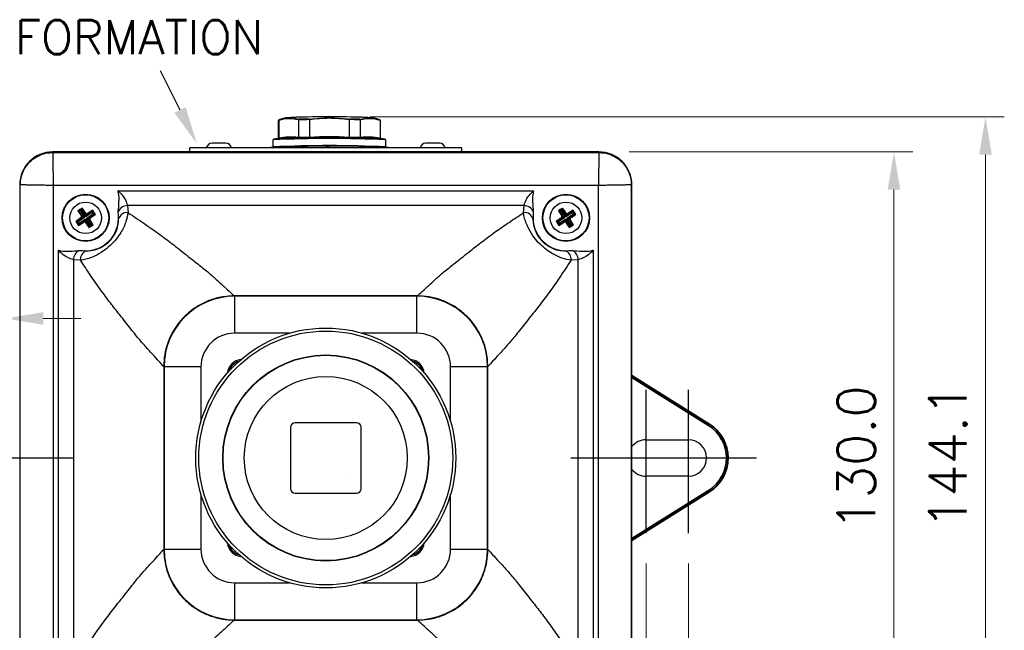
# Model space of a CAD drawing. Extents: x 0 to 411, y 0 to 279.
# Tile 4 of 13: x 45 to 110, y 158 to 198. Entities that reach past the tile are written whole.
import ezdxf

# ---------------------------------------------------------------- set-up
doc = ezdxf.new("R2010")
doc.units = 0
doc.header["$LTSCALE"] = 0.5
doc.header["$MEASUREMENT"] = 0
doc.header["$PDSIZE"] = -5
doc.linetypes.add('CENTER2', pattern=[28.575, 19.05, -3.175, 3.175, -3.175])
doc.layers.get('0').update_dxf_attribs({"linetype": 'CONTINUOUS'})
doc.layers.get('DEFPOINTS').update_dxf_attribs({"linetype": 'CONTINUOUS'})
doc.layers.add('BLUE DIMS', color=5, linetype='CONTINUOUS', lineweight=13)
doc.layers.add('CENTER', color=5, linetype='CENTER2')
doc.layers.add('DIM', color=7, linetype='CONTINUOUS')
doc.styles.add('ROMANS', font='romans', dxfattribs={"height": 2.5})

msp = doc.modelspace()

# ---------------------------------------------------------------- linework, layer by layer
at = {"color": 7, "linetype": 'Continuous', "lineweight": 25}
for p, q in [((61.90119, 191.72588), (61.90119, 190.54973)), ((61.92665, 191.7323), (61.92665, 191.73312)), ((61.92665, 191.7323), (61.92665, 190.55732)), ((62.36915, 191.9057), (61.92718, 191.7586)), ((63.23648, 191.77294), (63.23646, 191.77212)), ((63.23646, 191.77212), (63.23646, 190.59715)), ((63.96837, 191.77954), (63.96834, 191.78036)), ((63.96837, 191.77954), (63.96837, 190.60456)), ((66.59951, 191.78048), (66.59949, 191.77966)), ((66.59949, 191.77966), (66.59949, 190.60468)), ((67.33354, 191.7723), (67.33351, 191.77313)), ((67.33354, 191.7723), (67.33354, 190.59733)), ((68.65645, 191.7586), (68.21449, 191.9057)), ((68.65485, 191.73342), (68.65485, 191.73259)), ((68.65485, 191.73259), (68.65485, 190.55762)), ((68.68244, 190.54973), (68.68244, 191.72588)), ((61.54182, 190.44074), (61.54182, 189.96742)), ((61.92665, 190.55696), (61.92665, 190.55732)), ((63.23646, 190.59715), (63.23645, 190.59679)), ((63.96837, 190.60421), (63.96837, 190.60456)), ((66.59949, 190.60468), (66.59948, 190.60432)), ((67.33354, 190.59697), (67.33354, 190.59733)), ((68.65485, 190.55762), (68.65485, 190.55726)), ((69.04182, 189.96742), (69.04182, 190.44074)), ((46.92679, 189.59876), (46.92679, 189.63761)), ((83.17679, 189.63761), (46.92679, 189.63761)), ((46.92679, 189.59876), (83.17679, 189.59876)), ((61.38557, 189.93618), (61.38557, 189.90565)), ((69.19807, 189.90565), (69.19807, 189.93618)), ((83.17679, 189.59876), (83.17679, 189.63761)), ((44.77814, 187.45011), (44.73929, 187.45011)), ((44.77814, 151.20011), (44.77814, 187.45011)), ((46.9653, 187.41159), (46.9653, 151.23862)), ((83.13827, 187.41159), (46.9653, 187.41159)), ((51.26187, 187.06186), (51.27552, 187.06188)), ((51.26187, 187.06186), (51.27552, 187.05014)), ((51.27552, 187.06188), (78.82805, 187.06188)), ((51.27552, 187.06188), (51.27552, 187.05014)), ((78.82805, 187.06188), (78.8417, 187.06186)), ((78.82805, 187.06188), (78.82805, 187.05014)), ((78.82805, 187.05014), (78.8417, 187.06186)), ((83.13827, 151.23862), (83.13827, 187.41159)), ((85.32544, 187.45011), (85.32544, 151.20011)), ((85.32544, 187.45011), (85.36429, 187.45011)), ((85.36429, 151.20011), (85.36429, 187.45011)), ((48.6076, 185.73009), (48.82997, 185.37845)), ((48.6076, 185.73009), (48.65916, 185.71928)), ((48.65916, 185.71928), (48.8789, 185.86284)), ((48.89007, 185.36585), (48.65916, 185.71928)), ((48.76689, 185.69669), (48.65916, 185.71928)), ((48.85632, 185.75512), (48.76689, 185.69669)), ((48.76689, 185.69669), (49.04036, 185.27811)), ((48.85632, 185.75512), (48.8789, 185.86284)), ((49.12979, 185.33654), (48.85632, 185.75512)), ((48.88972, 185.91441), (48.8789, 185.86284)), ((48.8789, 185.86284), (49.10981, 185.50941)), ((49.10981, 185.50941), (49.12241, 185.56951)), ((49.54837, 185.61001), (49.12979, 185.33654)), ((49.21753, 185.48683), (49.57096, 185.71773)), ((49.58177, 185.7693), (49.23013, 185.54692)), ((49.57096, 185.71773), (49.54837, 185.61001)), ((49.6068, 185.52058), (49.54837, 185.61001)), ((49.58177, 185.7693), (49.57096, 185.71773)), ((49.57096, 185.71773), (49.71452, 185.49799)), ((51.29171, 185.4723), (51.28274, 185.68229)), ((78.20948, 186.07175), (51.89409, 186.07175)), ((51.89409, 186.07175), (51.93083, 185.60018)), ((78.17275, 185.60018), (78.20948, 186.07175)), ((78.82083, 185.68229), (78.81186, 185.4723)), ((80.4826, 185.73009), (80.70497, 185.37845)), ((80.4826, 185.73009), (80.53416, 185.71928)), ((80.53416, 185.71928), (80.7539, 185.86284)), ((80.76507, 185.36585), (80.53416, 185.71928)), ((80.64189, 185.69669), (80.53416, 185.71928)), ((80.73132, 185.75512), (80.64189, 185.69669)), ((80.64189, 185.69669), (80.91536, 185.27811)), ((80.73132, 185.75512), (80.7539, 185.86284)), ((81.00479, 185.33654), (80.73132, 185.75512)), ((80.76472, 185.91441), (80.7539, 185.86284)), ((80.7539, 185.86284), (80.98481, 185.50941)), ((80.98481, 185.50941), (80.99741, 185.56951)), ((81.42337, 185.61001), (81.00479, 185.33654)), ((81.09253, 185.48683), (81.44596, 185.71773)), ((81.45677, 185.7693), (81.10513, 185.54692)), ((81.42337, 185.61001), (81.44596, 185.71773)), ((81.4818, 185.52058), (81.42337, 185.61001)), ((81.45677, 185.7693), (81.44596, 185.71773)), ((81.44596, 185.71773), (81.58952, 185.49799)), ((48.46249, 185.03804), (48.51405, 185.02723)), ((48.51405, 185.02723), (48.86748, 185.25813)), ((48.65761, 184.80749), (48.51405, 185.02723)), ((48.62177, 185.00464), (48.51405, 185.02723)), ((49.04036, 185.27811), (48.62177, 185.00464)), ((48.62177, 185.00464), (48.6802, 184.91521)), ((48.6468, 184.75592), (48.99844, 184.9783)), ((49.01104, 185.03839), (48.65761, 184.80749)), ((48.6802, 184.91521), (48.65761, 184.80749)), ((48.6802, 184.91521), (49.09879, 185.18868)), ((48.86748, 185.25813), (48.80739, 185.27073)), ((48.82997, 185.37845), (48.89007, 185.36585)), ((49.04036, 185.27811), (48.86748, 185.25813)), ((48.89007, 185.36585), (49.04036, 185.27811)), ((48.99844, 184.9783), (49.01104, 185.03839)), ((49.01104, 185.03839), (49.09879, 185.18868)), ((49.09879, 185.18868), (49.11877, 185.0158)), ((49.09879, 185.18868), (49.37226, 184.7701)), ((49.11877, 185.0158), (49.10616, 184.95571)), ((49.12979, 185.33654), (49.10981, 185.50941)), ((49.34967, 184.66237), (49.11877, 185.0158)), ((49.21753, 185.48683), (49.12979, 185.33654)), ((49.18821, 185.24711), (49.6068, 185.52058)), ((49.18821, 185.24711), (49.36109, 185.26709)), ((49.3385, 185.15936), (49.18821, 185.24711)), ((49.46169, 184.82852), (49.18821, 185.24711)), ((49.23013, 185.54692), (49.21753, 185.48683)), ((49.3986, 185.14676), (49.3385, 185.15936)), ((49.3385, 185.15936), (49.56941, 184.80593)), ((49.71452, 185.49799), (49.36109, 185.26709)), ((49.36109, 185.26709), (49.42119, 185.25449)), ((49.62098, 184.79512), (49.3986, 185.14676)), ((49.71452, 185.49799), (49.6068, 185.52058)), ((49.76609, 185.48718), (49.71452, 185.49799)), ((51.30619, 185.19804), (51.29171, 185.4723)), ((78.81186, 185.4723), (78.79738, 185.19804)), ((80.33749, 185.03804), (80.38905, 185.02723)), ((80.38905, 185.02723), (80.74248, 185.25813)), ((80.53261, 184.80749), (80.38905, 185.02723)), ((80.38905, 185.02723), (80.49677, 185.00464)), ((80.91536, 185.27811), (80.49677, 185.00464)), ((80.49677, 185.00464), (80.5552, 184.91521)), ((80.5218, 184.75592), (80.87344, 184.9783)), ((80.88604, 185.03839), (80.53261, 184.80749)), ((80.53261, 184.80749), (80.5552, 184.91521)), ((80.5552, 184.91521), (80.97379, 185.18868)), ((80.74248, 185.25813), (80.68239, 185.27073)), ((80.70497, 185.37845), (80.76507, 185.36585)), ((80.91536, 185.27811), (80.74248, 185.25813)), ((80.76507, 185.36585), (80.91536, 185.27811)), ((80.87344, 184.9783), (80.88604, 185.03839)), ((80.88604, 185.03839), (80.97379, 185.18868)), ((80.97379, 185.18868), (80.99377, 185.0158)), ((80.97379, 185.18868), (81.24726, 184.7701)), ((80.99377, 185.0158), (80.98116, 184.95571)), ((81.00479, 185.33654), (80.98481, 185.50941)), ((81.22467, 184.66237), (80.99377, 185.0158)), ((81.09253, 185.48683), (81.00479, 185.33654)), ((81.06321, 185.24711), (81.4818, 185.52058)), ((81.06321, 185.24711), (81.23609, 185.26709)), ((81.2135, 185.15936), (81.06321, 185.24711)), ((81.33669, 184.82852), (81.06321, 185.24711)), ((81.10513, 185.54692), (81.09253, 185.48683)), ((81.2736, 185.14676), (81.2135, 185.15936)), ((81.2135, 185.15936), (81.44441, 184.80593)), ((81.58952, 185.49799), (81.23609, 185.26709)), ((81.23609, 185.26709), (81.29619, 185.25449)), ((81.49598, 184.79512), (81.2736, 185.14676)), ((81.4818, 185.52058), (81.58952, 185.49799)), ((81.64109, 185.48718), (81.58952, 185.49799)), ((48.6468, 184.75592), (48.65761, 184.80749)), ((49.33886, 184.61081), (49.34967, 184.66237)), ((49.56941, 184.80593), (49.34967, 184.66237)), ((49.34967, 184.66237), (49.37226, 184.7701)), ((49.37226, 184.7701), (49.46169, 184.82852)), ((49.56941, 184.80593), (49.46169, 184.82852)), ((49.62098, 184.79512), (49.56941, 184.80593)), ((80.5218, 184.75592), (80.53261, 184.80749)), ((81.21386, 184.61081), (81.22467, 184.66237)), ((81.44441, 184.80593), (81.22467, 184.66237)), ((81.22467, 184.66237), (81.24726, 184.7701)), ((81.24726, 184.7701), (81.33669, 184.82852)), ((81.44441, 184.80593), (81.33669, 184.82852)), ((81.49598, 184.79512), (81.44441, 184.80593)), ((47.31502, 183.10137), (47.31503, 183.11502)), ((47.31502, 155.54884), (47.31502, 183.10137)), ((47.31502, 183.10137), (47.32675, 183.10137)), ((47.32675, 183.10137), (47.31503, 183.11502)), ((48.69461, 183.09415), (48.9046, 183.08518)), ((48.9046, 183.08518), (49.17886, 183.0707)), ((80.92472, 183.0707), (81.19898, 183.08518)), ((81.19898, 183.08518), (81.40897, 183.09415)), ((82.78854, 183.11502), (82.77682, 183.10137)), ((82.78856, 183.10137), (82.77682, 183.10137)), ((82.78854, 183.11502), (82.78856, 183.10137)), ((82.78856, 183.10137), (82.78856, 155.54884)), ((48.30514, 182.4828), (48.30514, 156.16741)), ((48.77671, 182.44607), (48.30514, 182.4828)), ((81.79843, 182.4828), (81.32686, 182.44607)), ((81.79843, 156.16741), (81.79843, 182.4828)), ((58.9746, 180.08291), (58.98076, 180.08292)), ((71.12281, 180.08292), (58.98076, 180.08292)), ((58.98076, 180.08292), (59.00364, 180.06004)), ((71.09994, 180.06004), (59.00364, 180.06004)), ((59.00364, 180.06004), (59.00364, 177.60948)), ((71.09994, 180.06004), (71.12281, 180.08292)), ((71.09994, 177.60948), (71.09994, 180.06004)), ((71.12281, 180.08292), (71.12897, 180.08291)), ((54.29397, 175.39613), (54.29398, 175.40229)), ((54.29397, 175.39613), (54.29397, 163.25408)), ((54.31685, 175.37326), (54.29397, 175.39613)), ((54.31685, 175.37326), (54.31685, 163.27696)), ((56.76741, 175.37326), (54.31685, 175.37326)), ((75.78672, 175.37326), (73.33616, 175.37326)), ((75.8096, 175.39613), (75.78672, 175.37326)), ((75.78672, 163.27696), (75.78672, 175.37326)), ((75.80959, 175.40229), (75.8096, 175.39613)), ((75.8096, 163.25408), (75.8096, 175.39613)), ((90.52189, 171.57774), (85.36429, 174.80056)), ((62.70804, 171.35636), (62.70804, 167.29386)), ((67.08304, 171.66886), (63.02054, 171.66886)), ((67.39554, 167.29386), (67.39554, 171.35636)), ((90.44994, 171.4626), (90.49961, 171.54209)), ((90.49961, 171.54209), (90.52189, 171.57774)), ((86.30179, 170.53147), (89.11429, 170.53147)), ((89.11429, 168.11875), (86.30179, 168.11875)), ((63.02054, 166.98136), (67.08304, 166.98136)), ((85.36429, 163.84966), (90.52189, 167.07248)), ((90.44994, 167.18762), (90.49961, 167.10812)), ((90.49961, 167.10812), (90.52189, 167.07248)), ((54.29397, 163.25408), (54.31685, 163.27696)), ((54.29398, 163.24792), (54.29397, 163.25408)), ((54.31685, 163.27696), (56.76741, 163.27696)), ((73.33616, 163.27696), (75.78672, 163.27696)), ((75.78672, 163.27696), (75.8096, 163.25408)), ((75.8096, 163.25408), (75.80959, 163.24792)), ((59.00364, 161.04073), (59.00364, 158.59017)), ((71.09994, 158.59017), (71.09994, 161.04073)), ((58.98076, 158.5673), (58.9746, 158.5673)), ((59.00364, 158.59017), (58.98076, 158.5673)), ((58.98076, 158.5673), (71.12281, 158.5673)), ((59.00364, 158.59017), (71.09994, 158.59017)), ((71.12281, 158.5673), (71.09994, 158.59017)), ((71.12897, 158.5673), (71.12281, 158.5673))]:
    msp.add_line(p, q, dxfattribs=at)
at = {"color": 8, "linetype": 'Continuous', "lineweight": 25}
for p, q in [((62.64539, 177.60948), (59.00364, 177.60948)), ((71.09994, 177.60948), (67.45818, 177.60948)), ((56.76741, 175.37326), (56.76741, 171.7315)), ((73.33616, 171.7315), (73.33616, 175.37326)), ((85.36429, 174.751), (90.49961, 171.54209)), ((90.44994, 171.4626), (85.36429, 174.64047)), ((56.76741, 166.91871), (56.76741, 163.27696)), ((73.33616, 163.27696), (73.33616, 166.91871)), ((85.36429, 164.00975), (90.44994, 167.18762)), ((90.49961, 167.10812), (85.36429, 163.89922)), ((59.00364, 161.04073), (62.64539, 161.04073)), ((67.45818, 161.04073), (71.09994, 161.04073))]:
    msp.add_line(p, q, dxfattribs=at)
at = {"color": 7, "linetype": 'Continuous', "lineweight": 25, "flags": 128}
for points in [[(68.65485, 190.55726), (68.66671, 190.55542), (68.67526, 190.55357), (68.68051, 190.55173), (68.68243, 190.54987), (68.68244, 190.54973)], [(51.27552, 187.05014), (51.27446, 187.04927), (51.2734, 187.04839), (51.27234, 187.04752), (51.27128, 187.04665), (51.27022, 187.04577), (51.26916, 187.0449), (51.2681, 187.04402), (51.26705, 187.04315)], [(78.82805, 187.05014), (78.82911, 187.04927), (78.83017, 187.04839), (78.83123, 187.04752), (78.83229, 187.04665), (78.83335, 187.04577), (78.83441, 187.0449), (78.83547, 187.04402), (78.83653, 187.04315)], [(47.32675, 183.10137), (47.32763, 183.10243), (47.3285, 183.10349), (47.32938, 183.10455), (47.33025, 183.10561), (47.33112, 183.10667), (47.332, 183.10773), (47.33287, 183.10879), (47.33375, 183.10985)], [(82.77682, 183.10137), (82.77595, 183.10243), (82.77507, 183.10349), (82.7742, 183.10455), (82.77332, 183.10561), (82.77245, 183.10667), (82.77158, 183.10773), (82.7707, 183.10879), (82.76983, 183.10985)], [(66.41845, 168.04375), (66.41879, 168.04339), (66.41912, 168.04303), (66.41957, 168.04255)]]:
    msp.add_lwpolyline(points, dxfattribs=at)
at = {"color": 7, "linetype": 'Continuous', "lineweight": 25}
for centre, radius in [((49.11429, 185.26261), 1.5625), ((49.11429, 185.26261), 1.53125), ((49.11429, 185.26261), 1.04687), ((80.98929, 185.26261), 1.5625), ((80.98929, 185.26261), 1.53125), ((80.98929, 185.26261), 1.04688), ((65.05179, 169.32511), 8.6268), ((65.05179, 169.32511), 8.42586), ((65.05179, 169.32511), 6.8374), ((65.05179, 169.32511), 6.81371), ((65.05179, 169.32511), 5.40768)]:
    msp.add_circle(centre, radius, dxfattribs=at)
for centre, radius, start, end in [((61.92476, 191.69139), 0.04178, 87.4089003, 124.3361125), ((61.95909, 191.65142), 0.11183, 96.1626109, 106.5795032), ((65.29182, 122.90129), 69.06627, 87.574696, 92.425304), ((64.6505, 140.87659), 51.08287, 89.2889251, 92.5391975), ((64.86864, 66.83977), 124.94384, 90.4128577, 90.7484873), ((64.87113, 67.63556), 124.17732, 90.4153751, 90.7459698), ((65.97806, 143.91128), 48.04926, 87.3540068, 90.827117), ((65.70152, 66.54205), 125.27088, 89.2617272, 89.5903924), ((65.70394, 65.73941), 126.04425, 89.2592246, 89.592895), ((68.62157, 191.63849), 0.12508, 73.8043488, 84.0851951), ((68.65793, 191.69038), 0.04314, 55.3711246, 94.0829824), ((65.29182, 109.99739), 80.53071, 87.3309945, 92.6690055), ((65.29182, 91.23416), 99.31349, 87.8639008, 92.1360992), ((65.29182, 167.33532), 23.4375, 98.3245038, 99.0874104), ((62.73264, 184.80564), 5.78072, 85.2109534, 98.2721868), ((61.92476, 190.51522), 0.04178, 87.4088342, 124.3337815), ((62.75634, 184.82882), 5.78827, 85.24201, 98.2411302), ((64.8655, 64.67089), 125.90611, 90.4103527, 90.7509922), ((64.86865, 65.66372), 124.94373, 90.4128446, 90.7485004), ((65.28488, 167.38341), 23.22796, 86.7445248, 93.2605249), ((65.28495, 167.38292), 23.25893, 86.7600558, 93.2449939), ((65.70394, 64.56337), 126.04414, 89.2592115, 89.5929081), ((65.707, 63.56196), 127.01509, 89.2567344, 89.5953853), ((67.81838, 184.72747), 5.88985, 81.8353379, 94.7218835), ((67.84201, 184.70442), 5.88216, 81.8045486, 94.7526728), ((65.29182, 167.33532), 23.4375, 80.9125896, 81.6754962), ((46.92679, 187.45011), 2.1875, 90, 180), ((64.3864, 129.93794), 60.07324, 89.1364124, 92.863283), ((65.29182, 109.52407), 80.53071, 87.3309945, 92.6690055), ((66.38606, 140.75734), 49.25916, 86.7274336, 91.2728709), ((83.17679, 187.45011), 2.1875, 0, 90), ((51.89491, 185.39591), 0.67584, 90.0693139, 154.9293545), ((51.84442, 185.04822), 0.55869, 81.1025112, 164.4454448), ((78.25916, 185.04822), 0.55869, 15.5545552, 98.8974888), ((78.20867, 185.39591), 0.67584, 25.0706455, 89.9306861), ((48.82395, 185.32349), 0.07853, 303.6657454, 32.6494939), ((49.11429, 185.26261), 2.1875, 264.4993257, 5.5006743), ((49.05341, 184.97227), 0.07853, 33.6657454, 122.6494939), ((49.17517, 185.55294), 0.07853, 213.6657454, 302.6494939), ((49.40462, 185.20173), 0.07853, 123.6657454, 212.6494939), ((80.98929, 185.26261), 2.1875, 174.4993257, 275.5006743), ((80.69895, 185.32349), 0.07853, 303.6657454, 32.6494939), ((80.92841, 184.97227), 0.07853, 33.6657454, 122.6494939), ((81.05017, 185.55294), 0.07853, 213.6657454, 302.6494939), ((81.27962, 185.20173), 0.07853, 123.6657454, 212.6494939), ((48.98099, 182.48199), 0.67584, 115.0706455, 179.9306861), ((49.32867, 182.53248), 0.55869, 105.5545552, 188.8974888), ((80.7749, 182.53248), 0.55869, 351.1025112, 74.4454448), ((81.12259, 182.48199), 0.67584, 0.0693139, 64.9293545), ((59.52752, 174.84938), 0.92235, 105.4383391, 164.5616609), ((70.57606, 174.84938), 0.92235, 15.4383391, 74.5616609), ((63.02054, 171.35636), 0.3125, 90, 180), ((67.08304, 171.35636), 0.3125, 0, 90), ((89.11429, 169.32511), 2.52048, 302, 58), ((89.11429, 169.32511), 2.61422, 302, 58), ((89.11429, 169.32511), 2.65625, 302, 58), ((86.30179, 169.32511), 1.20636, 90, 140.9985194), ((89.11429, 169.32511), 1.20636, 270, 90), ((86.30179, 169.32511), 1.20636, 219.0014806, 270), ((63.02054, 167.29386), 0.3125, 180, 270), ((67.08304, 167.29386), 0.3125, 270, 0)]:
    msp.add_arc(centre, radius, start, end, dxfattribs=at)
at = {"color": 8, "linetype": 'Continuous', "lineweight": 25}
for centre, radius, start, end in [((59.52752, 174.84938), 1.01597, 96.0997036, 173.9002964), ((70.57606, 174.84938), 1.01597, 6.0997036, 83.9002964), ((59.52752, 163.80084), 1.01597, 186.0997036, 263.9002964), ((59.52752, 163.80084), 0.92235, 195.4383391, 254.5616609), ((70.57606, 163.80084), 1.01597, 276.0997036, 353.9002964), ((70.57606, 163.80084), 0.92235, 285.4383391, 344.5616609)]:
    msp.add_arc(centre, radius, start, end, dxfattribs=at)
at = {"color": 7, "linetype": 'Continuous', "lineweight": 25}
for centre, major_axis, ratio, start_param, end_param in [((59.00432, 175.37258), (3.31456, 3.31456), 0.99998612, 0.78555046, 2.3560422), ((71.09926, 175.37258), (-3.31456, 3.31456), 0.99998612, 3.92714311, 5.49763485), ((59.00432, 175.37258), (-1.58197, 1.58197), 0.99969546, 5.49793944, 7.06843118), ((71.09926, 175.37258), (1.58197, 1.58197), 0.99969546, 5.49793944, 7.06843118), ((59.00432, 163.27764), (3.31456, -3.31456), 0.99998612, 3.92714311, 5.49763485), ((59.00432, 163.27764), (-1.58197, -1.58197), 0.99969546, 5.49793944, 7.06843118), ((71.09926, 163.27764), (3.31456, 3.31456), 0.99998612, 3.92714311, 5.49763485), ((71.09926, 163.27764), (1.58197, -1.58197), 0.99969546, 5.49793944, 7.06843118)]:
    msp.add_ellipse(centre, major_axis=major_axis, ratio=ratio, start_param=start_param, end_param=end_param, dxfattribs=at)
for points in [[(63.23646, 191.77212), (63.01816, 191.81016), (62.58155, 191.88624), (62.14495, 191.78361), (61.92665, 191.7323)], [(68.65485, 191.73259), (68.43463, 191.78389), (67.99419, 191.88647), (67.55376, 191.81036), (67.33354, 191.7723)]]:
    msp.add_open_spline(points, degree=3, dxfattribs=at)
for points, knots in [([(61.92665, 191.73312), (61.92695, 191.73661), (61.92756, 191.74359), (61.93262, 191.75283), (61.93922, 191.75902), (61.94447, 191.76169), (61.9468, 191.7625), (61.94709, 191.76261)], [0, 0, 0, 0, 0.26587076, 0.5315829, 0.80133882, 0.9751133, 1, 1, 1, 1]), ([(61.94709, 191.76261), (62.16443, 191.81307), (62.40835, 191.86971), (62.76044, 191.87329), (62.97911, 191.85876), (63.16996, 191.81966), (63.25443, 191.80236)], [0, 0, 0, 0, 0.49985542, 0.56099744, 0.80569429, 1, 1, 1, 1]), ([(63.23648, 191.77294), (63.23693, 191.77644), (63.23783, 191.78343), (63.2424, 191.79265), (63.24799, 191.79881), (63.25231, 191.80145), (63.2542, 191.80226), (63.25443, 191.80236)], [0, 0, 0, 0, 0.26587076, 0.5315829, 0.80133882, 0.9751133, 1, 1, 1, 1]), ([(63.96834, 191.78036), (63.96819, 191.78385), (63.9679, 191.79083), (63.96841, 191.80001), (63.96944, 191.80612), (63.97039, 191.80873), (63.97084, 191.80952), (63.9709, 191.80962)], [0, 0, 0, 0, 0.26587076, 0.5315829, 0.80133882, 0.9751133, 1, 1, 1, 1]), ([(66.59949, 191.77966), (66.16255, 191.8242), (65.28553, 191.91362), (64.40847, 191.82434), (63.96837, 191.77954)], [0, 0, 0, 0, 0.49820864, 1, 1, 1, 1]), ([(63.9709, 191.80962), (64.40974, 191.8536), (64.90186, 191.90291), (65.60956, 191.89549), (66.04684, 191.87428), (66.4282, 191.82954), (66.59707, 191.80973)], [0, 0, 0, 0, 0.50165716, 0.56256037, 0.80630034, 1, 1, 1, 1]), ([(66.59951, 191.78048), (66.59966, 191.78397), (66.59996, 191.79094), (66.59948, 191.80013), (66.59849, 191.80624), (66.59756, 191.80885), (66.59713, 191.80963), (66.59707, 191.80973)], [0, 0, 0, 0, 0.26587076, 0.5315829, 0.80133882, 0.9751133, 1, 1, 1, 1]), ([(67.31562, 191.80254), (67.53554, 191.83978), (67.78236, 191.88158), (68.13744, 191.86379), (68.35766, 191.836), (68.54953, 191.78533), (68.63446, 191.7629)], [0, 0, 0, 0, 0.49985542, 0.56099744, 0.80569429, 1, 1, 1, 1]), ([(67.33351, 191.77313), (67.33306, 191.77662), (67.33216, 191.78361), (67.32761, 191.79283), (67.32204, 191.79899), (67.31775, 191.80163), (67.31586, 191.80243), (67.31562, 191.80254)], [0, 0, 0, 0, 0.26587076, 0.5315829, 0.80133882, 0.9751133, 1, 1, 1, 1]), ([(68.63446, 191.7629), (68.63475, 191.7628), (68.63707, 191.76198), (68.64231, 191.75931), (68.6489, 191.75312), (68.65395, 191.74388), (68.65455, 191.73691), (68.65485, 191.73342)], [0, 0, 0, 0, 0.0248867, 0.19866118, 0.4684171, 0.73412924, 1, 1, 1, 1]), ([(61.92665, 190.55696), (61.92633, 190.55349), (61.9257, 190.54655), (61.92065, 190.53733), (61.91316, 190.53026), (61.90631, 190.52729), (61.90212, 190.5264), (61.90125, 190.52627), (61.90093, 190.52622)], [0, 0, 0, 0, 0.23182466, 0.46354596, 0.69802314, 0.93714062, 0.97767887, 1, 1, 1, 1]), ([(63.23645, 190.59679), (63.23611, 190.59332), (63.23543, 190.58637), (63.23118, 190.57718), (63.22506, 190.57015), (63.21955, 190.56722), (63.21621, 190.56636), (63.2155, 190.56623), (63.21526, 190.56618)], [0, 0, 0, 0, 0.23182466, 0.46354596, 0.69802314, 0.93714062, 0.97767887, 1, 1, 1, 1]), ([(63.96376, 190.57377), (63.96383, 190.57381), (63.96401, 190.57394), (63.96487, 190.57478), (63.96623, 190.57766), (63.96762, 190.58464), (63.96845, 190.5938), (63.9684, 190.60074), (63.96837, 190.60421)], [0, 0, 0, 0, 0.02232113, 0.06285938, 0.30197686, 0.53645404, 0.76817534, 1, 1, 1, 1]), ([(66.60396, 190.57388), (66.60389, 190.57393), (66.60372, 190.57405), (66.60288, 190.57489), (66.60155, 190.57777), (66.6002, 190.58476), (66.5994, 190.59392), (66.59946, 190.60085), (66.59948, 190.60432)], [0, 0, 0, 0, 0.02232113, 0.06285938, 0.30197686, 0.53645404, 0.76817534, 1, 1, 1, 1]), ([(67.35465, 190.56636), (67.3544, 190.56641), (67.3537, 190.56654), (67.35038, 190.5674), (67.34489, 190.57033), (67.33879, 190.57736), (67.33456, 190.58655), (67.33388, 190.5935), (67.33354, 190.59697)], [0, 0, 0, 0, 0.02232113, 0.06285938, 0.30197686, 0.53645404, 0.76817534, 1, 1, 1, 1]), ([(68.68052, 190.52652), (68.68021, 190.52657), (68.67933, 190.5267), (68.67515, 190.52759), (68.66831, 190.53056), (68.66084, 190.53763), (68.65579, 190.54684), (68.65517, 190.55379), (68.65485, 190.55726)], [0, 0, 0, 0, 0.02232113, 0.06285938, 0.30197686, 0.53645404, 0.76817534, 1, 1, 1, 1]), ([(44.77814, 187.45011), (44.78394, 187.56874), (44.79759, 187.84789), (44.92437, 188.27569), (45.13873, 188.6672), (45.40032, 188.97657), (45.7097, 189.23816), (46.1012, 189.45253), (46.529, 189.57931), (46.80815, 189.59296), (46.92679, 189.59876)], [0, 0, 0, 0, 0.10552863, 0.24831653, 0.39267956, 0.5, 0.60732087, 0.75168347, 0.89447113, 1, 1, 1, 1]), ([(46.92679, 189.59876), (46.92696, 189.58908), (46.92733, 189.56943), (46.92962, 189.44096), (46.93318, 189.23733), (46.93719, 189.00774), (46.9409, 188.79783), (46.94383, 188.63141), (46.94711, 188.44481), (46.95136, 188.20326), (46.95744, 187.85992), (46.96241, 187.57657), (46.9653, 187.41159)], [0, 0, 0, 0, 0.11970761, 0.24291717, 0.36962899, 0.49984325, 0.55778142, 0.61880038, 0.68289986, 0.75007952, 0.85448447, 1, 1, 1, 1]), ([(83.17679, 189.59876), (83.17661, 189.58908), (83.17625, 189.56943), (83.17396, 189.44096), (83.17039, 189.23733), (83.16638, 189.00773), (83.16268, 188.79783), (83.15974, 188.6314), (83.15646, 188.4448), (83.15222, 188.20325), (83.14613, 187.85991), (83.14116, 187.57657), (83.13827, 187.41159)], [0, 0, 0, 0, 0.11970903, 0.242919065, 0.369630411, 0.499843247, 0.557784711, 0.618804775, 0.68290315, 0.750079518, 0.854487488, 1, 1, 1, 1]), ([(83.17679, 189.59876), (83.29542, 189.59296), (83.57457, 189.57931), (84.00237, 189.45253), (84.39387, 189.23816), (84.70325, 188.97657), (84.96484, 188.6672), (85.17921, 188.27569), (85.30598, 187.84789), (85.31964, 187.56874), (85.32544, 187.45011)], [0, 0, 0, 0, 0.10552863, 0.24831653, 0.39267956, 0.5, 0.60732087, 0.75168347, 0.89447113, 1, 1, 1, 1]), ([(46.9653, 187.41159), (46.80032, 187.41449), (46.51697, 187.41945), (46.15021, 187.42595), (45.86856, 187.4309), (45.63291, 187.43505), (45.38368, 187.43945), (45.13958, 187.44372), (44.93594, 187.44728), (44.80747, 187.44957), (44.78782, 187.44993), (44.77814, 187.45011)], [0, 0, 0, 0, 0.14552371, 0.24993974, 0.33880028, 0.42219357, 0.50011824, 0.63034111, 0.75706222, 0.88028175, 1, 1, 1, 1]), ([(51.26705, 187.04315), (51.26589, 187.0474), (51.26418, 187.05364), (51.26243, 187.05987), (51.26187, 187.06186)], [0, 0, 0, 0, 0.68013235, 1, 1, 1, 1]), ([(51.28274, 185.68229), (51.30145, 185.88983), (51.33886, 186.30498), (51.3351, 186.7637), (51.2776, 187.00402), (51.2677, 187.04072), (51.26705, 187.04315)], [0, 0, 0, 0, 0.458217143, 0.916559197, 0.994484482, 1, 1, 1, 1]), ([(51.27552, 187.05014), (51.34737, 186.98313), (51.53859, 186.80478), (51.77891, 186.4546), (51.85646, 186.19684), (51.89409, 186.07175)], [0, 0, 0, 0, 0.23651958, 0.6294965, 1, 1, 1, 1]), ([(78.20948, 186.07175), (78.24712, 186.19684), (78.32467, 186.4546), (78.56499, 186.80478), (78.75621, 186.98313), (78.82805, 187.05014)], [0, 0, 0, 0, 0.3705035, 0.76348042, 1, 1, 1, 1]), ([(78.83653, 187.04315), (78.83587, 187.04072), (78.82597, 187.00402), (78.76918, 186.76659), (78.76397, 186.30799), (78.8017, 185.89281), (78.82083, 185.68229)], [0, 0, 0, 0, 0.00551526, 0.08343689, 0.53523678, 1, 1, 1, 1]), ([(78.8417, 187.06186), (78.84114, 187.05987), (78.83939, 187.05364), (78.83769, 187.0474), (78.83653, 187.04315)], [0, 0, 0, 0, 0.31986765, 1, 1, 1, 1]), ([(85.32544, 187.45011), (85.31576, 187.44993), (85.29611, 187.44957), (85.16764, 187.44728), (84.96401, 187.44372), (84.73442, 187.43971), (84.52451, 187.436), (84.35809, 187.43307), (84.17148, 187.42978), (83.92993, 187.42554), (83.5866, 187.41945), (83.30325, 187.41449), (83.13827, 187.41159)], [0, 0, 0, 0, 0.11970761, 0.24291717, 0.369629, 0.49984325, 0.55778141, 0.61880038, 0.68289985, 0.75007952, 0.85448447, 1, 1, 1, 1]), ([(48.88972, 185.91441), (48.8389, 185.88146), (48.74463, 185.82035), (48.65083, 185.75857), (48.6076, 185.73009)], [0, 0, 0, 0, 0.5391128, 1, 1, 1, 1]), ([(51.93083, 185.60018), (51.8938, 185.40584), (51.83459, 185.0951), (51.65295, 184.65258), (51.44332, 184.2608), (51.14642, 183.83956), (50.75008, 183.41461), (50.25511, 183.01467), (49.63915, 182.66479), (49.13455, 182.50104), (48.83356, 182.4548), (48.77671, 182.44607)], [0, 0, 0, 0, 0.14442957, 0.23093777, 0.31730967, 0.4208764, 0.5270518, 0.63423041, 0.77467254, 0.95743714, 1, 1, 1, 1]), ([(49.12241, 185.56951), (49.09079, 185.6167), (49.01314, 185.73258), (48.93565, 185.84674), (48.88972, 185.91441)], [0, 0, 0, 0, 0.40721834, 1, 1, 1, 1]), ([(49.12241, 185.56951), (49.12798, 185.56273), (49.13911, 185.54918), (49.16324, 185.53714), (49.18948, 185.53326), (49.21275, 185.53734), (49.22525, 185.54423), (49.23013, 185.54692)], [0, 0, 0, 0, 0.21567723, 0.43136609, 0.64676397, 0.86199573, 1, 1, 1, 1]), ([(49.76609, 185.48718), (49.73314, 185.538), (49.67203, 185.63226), (49.61025, 185.72606), (49.58177, 185.7693)], [0, 0, 0, 0, 0.5391128, 1, 1, 1, 1]), ([(51.93083, 185.60018), (52.30875, 185.35007), (53.06585, 184.84901), (54.08241, 184.1323), (54.8617, 183.55003), (55.63373, 182.93356), (56.40264, 182.3282), (57.16984, 181.72131), (57.8125, 181.15685), (58.32221, 180.67147), (58.75368, 180.29082), (58.91969, 180.13782), (58.9746, 180.08292), (58.9746, 180.08291)], [0, 0, 0, 0, 0.07431221, 0.14887272, 0.22314876, 0.26599808, 0.3637782, 0.46202128, 0.55989586, 0.70647299, 0.85332942, 0.99999469, 1, 1, 1, 1]), ([(71.12897, 180.08291), (71.12897, 180.08292), (71.18388, 180.13782), (71.3499, 180.29082), (71.78134, 180.67148), (72.29116, 181.15682), (72.93353, 181.72139), (73.70172, 182.32788), (74.55348, 183.00243), (75.43067, 183.69363), (76.27985, 184.32323), (77.19934, 184.95999), (77.84824, 185.38676), (78.17275, 185.60018)], [0, 0, 0, 0, 0.00000531, 0.14665997, 0.29350576, 0.44007228, 0.53793978, 0.63617574, 0.73394878, 0.8035636, 0.87313688, 0.93655563, 1, 1, 1, 1]), ([(81.32686, 182.44607), (81.13252, 182.4831), (80.82178, 182.5423), (80.37926, 182.72395), (79.98748, 182.93358), (79.56624, 183.23048), (79.14129, 183.62682), (78.74135, 184.12179), (78.39147, 184.73775), (78.22772, 185.24235), (78.18148, 185.54333), (78.17275, 185.60018)], [0, 0, 0, 0, 0.14442957, 0.23093777, 0.31730967, 0.4208764, 0.5270518, 0.63423041, 0.77467254, 0.95743714, 1, 1, 1, 1]), ([(80.76472, 185.91441), (80.7139, 185.88146), (80.61963, 185.82035), (80.52583, 185.75857), (80.4826, 185.73009)], [0, 0, 0, 0, 0.5391128, 1, 1, 1, 1]), ([(80.99741, 185.56951), (80.96579, 185.6167), (80.88814, 185.73258), (80.81065, 185.84674), (80.76472, 185.91441)], [0, 0, 0, 0, 0.40721834, 1, 1, 1, 1]), ([(80.99741, 185.56951), (81.00298, 185.56273), (81.01411, 185.54918), (81.03824, 185.53714), (81.06448, 185.53326), (81.08775, 185.53734), (81.10025, 185.54423), (81.10513, 185.54692)], [0, 0, 0, 0, 0.21567723, 0.43136609, 0.64676397, 0.86199573, 1, 1, 1, 1]), ([(81.64109, 185.48718), (81.60814, 185.538), (81.54703, 185.63226), (81.48525, 185.72606), (81.45677, 185.7693)], [0, 0, 0, 0, 0.5391128, 1, 1, 1, 1]), ([(48.80739, 185.27073), (48.7602, 185.23911), (48.64432, 185.16146), (48.53016, 185.08397), (48.46249, 185.03804)], [0, 0, 0, 0, 0.40721834, 1, 1, 1, 1]), ([(48.46249, 185.03804), (48.49543, 184.98722), (48.55655, 184.89296), (48.61833, 184.79915), (48.6468, 184.75592)], [0, 0, 0, 0, 0.5391128, 1, 1, 1, 1]), ([(48.80739, 185.27073), (48.81416, 185.2763), (48.82772, 185.28743), (48.83975, 185.31156), (48.84363, 185.3378), (48.83956, 185.36107), (48.83267, 185.37357), (48.82997, 185.37845)], [0, 0, 0, 0, 0.21567723, 0.43136609, 0.64676397, 0.86199573, 1, 1, 1, 1]), ([(49.10616, 184.95571), (49.1006, 184.96249), (49.08947, 184.97604), (49.06533, 184.98807), (49.03909, 184.99196), (49.01582, 184.98788), (49.00332, 184.98099), (48.99844, 184.9783)], [0, 0, 0, 0, 0.21567723, 0.43136609, 0.64676397, 0.86199573, 1, 1, 1, 1]), ([(49.10616, 184.95571), (49.13779, 184.90852), (49.21544, 184.79264), (49.29292, 184.67848), (49.33886, 184.61081)], [0, 0, 0, 0, 0.40721834, 1, 1, 1, 1]), ([(49.17886, 183.0707), (49.22165, 183.07189), (49.44158, 183.07802), (49.80216, 183.14602), (50.25231, 183.34882), (50.59561, 183.6037), (50.78066, 183.80151), (50.93834, 184.00363), (51.12989, 184.31553), (51.27715, 184.74864), (51.29687, 185.05372), (51.30619, 185.19804)], [0, 0, 0, 0, 0.04714552, 0.24231416, 0.37977128, 0.47633502, 0.55572461, 0.57027175, 0.66662444, 0.84230234, 1, 1, 1, 1]), ([(49.42119, 185.25449), (49.41441, 185.24892), (49.40085, 185.23779), (49.38882, 185.21365), (49.38494, 185.18741), (49.38902, 185.16414), (49.39591, 185.15165), (49.3986, 185.14676)], [0, 0, 0, 0, 0.215677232, 0.431366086, 0.64676397, 0.861995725, 1, 1, 1, 1]), ([(49.42119, 185.25449), (49.46838, 185.28611), (49.58425, 185.36376), (49.69842, 185.44125), (49.76609, 185.48718)], [0, 0, 0, 0, 0.40721834, 1, 1, 1, 1]), ([(78.79738, 185.19804), (78.79857, 185.15525), (78.8047, 184.93531), (78.8727, 184.57473), (79.0755, 184.12458), (79.33038, 183.78129), (79.52819, 183.59624), (79.73031, 183.43856), (80.04221, 183.247), (80.47532, 183.09975), (80.7804, 183.08003), (80.92472, 183.0707)], [0, 0, 0, 0, 0.04714552, 0.24231416, 0.37977128, 0.47633502, 0.55572461, 0.57027175, 0.66662444, 0.84230234, 1, 1, 1, 1]), ([(80.68239, 185.27073), (80.6352, 185.23911), (80.51932, 185.16146), (80.40516, 185.08397), (80.33749, 185.03804)], [0, 0, 0, 0, 0.407218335, 1, 1, 1, 1]), ([(80.33749, 185.03804), (80.37043, 184.98722), (80.43155, 184.89296), (80.49333, 184.79915), (80.5218, 184.75592)], [0, 0, 0, 0, 0.5391128, 1, 1, 1, 1]), ([(80.68239, 185.27073), (80.68916, 185.2763), (80.70272, 185.28743), (80.71475, 185.31156), (80.71863, 185.3378), (80.71456, 185.36107), (80.70767, 185.37357), (80.70497, 185.37845)], [0, 0, 0, 0, 0.21567723, 0.43136609, 0.64676397, 0.86199573, 1, 1, 1, 1]), ([(80.98116, 184.95571), (80.9756, 184.96249), (80.96447, 184.97604), (80.94033, 184.98807), (80.91409, 184.99196), (80.89082, 184.98788), (80.87832, 184.98099), (80.87344, 184.9783)], [0, 0, 0, 0, 0.21567723, 0.43136609, 0.64676397, 0.86199573, 1, 1, 1, 1]), ([(80.98116, 184.95571), (81.01279, 184.90852), (81.09044, 184.79264), (81.16792, 184.67848), (81.21386, 184.61081)], [0, 0, 0, 0, 0.407218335, 1, 1, 1, 1]), ([(81.29619, 185.25449), (81.28941, 185.24892), (81.27585, 185.23779), (81.26382, 185.21365), (81.25994, 185.18741), (81.26402, 185.16414), (81.27091, 185.15165), (81.2736, 185.14676)], [0, 0, 0, 0, 0.215677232, 0.431366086, 0.64676397, 0.861995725, 1, 1, 1, 1]), ([(81.29619, 185.25449), (81.34338, 185.28611), (81.45925, 185.36376), (81.57342, 185.44125), (81.64109, 185.48718)], [0, 0, 0, 0, 0.40721834, 1, 1, 1, 1]), ([(49.33886, 184.61081), (49.38968, 184.64375), (49.48394, 184.70487), (49.57774, 184.76665), (49.62098, 184.79512)], [0, 0, 0, 0, 0.5391128, 1, 1, 1, 1]), ([(81.21386, 184.61081), (81.26468, 184.64375), (81.35894, 184.70487), (81.45274, 184.76665), (81.49598, 184.79512)], [0, 0, 0, 0, 0.5391128, 1, 1, 1, 1]), ([(47.31503, 183.11502), (47.31702, 183.11446), (47.32326, 183.11271), (47.3295, 183.11101), (47.33375, 183.10985)], [0, 0, 0, 0, 0.31986765, 1, 1, 1, 1]), ([(48.30514, 182.4828), (48.18006, 182.52044), (47.92229, 182.59799), (47.57211, 182.83831), (47.39376, 183.02953), (47.32675, 183.10137)], [0, 0, 0, 0, 0.3705035, 0.76348042, 1, 1, 1, 1]), ([(47.33375, 183.10985), (47.33617, 183.1092), (47.37287, 183.09929), (47.6103, 183.0425), (48.0689, 183.03729), (48.48408, 183.07502), (48.69461, 183.09415)], [0, 0, 0, 0, 0.00551526, 0.08343689, 0.53523678, 1, 1, 1, 1]), ([(81.40897, 183.09415), (81.61651, 183.07545), (82.03166, 183.03803), (82.49037, 183.0418), (82.7307, 183.09929), (82.7674, 183.1092), (82.76983, 183.10985)], [0, 0, 0, 0, 0.45821714, 0.9165592, 0.99448448, 1, 1, 1, 1]), ([(82.77682, 183.10137), (82.70981, 183.02953), (82.53146, 182.83831), (82.18128, 182.59799), (81.92352, 182.52044), (81.79843, 182.4828)], [0, 0, 0, 0, 0.23651958, 0.6294965, 1, 1, 1, 1]), ([(82.76983, 183.10985), (82.77407, 183.11101), (82.78032, 183.11271), (82.78655, 183.11446), (82.78854, 183.11502)], [0, 0, 0, 0, 0.68013235, 1, 1, 1, 1]), ([(54.29398, 175.40229), (54.29398, 175.40229), (54.23907, 175.4572), (54.08608, 175.62323), (53.70541, 176.05466), (53.22008, 176.56448), (52.6555, 177.20685), (52.04901, 177.97504), (51.37446, 178.82681), (50.68327, 179.70399), (50.05367, 180.55317), (49.41691, 181.47267), (48.99014, 182.12156), (48.77671, 182.44607)], [0, 0, 0, 0, 0.00000531, 0.14665997, 0.29350576, 0.44007228, 0.53793978, 0.63617574, 0.73394878, 0.8035636, 0.87313688, 0.93655563, 1, 1, 1, 1]), ([(81.32686, 182.44607), (81.07675, 182.06815), (80.57569, 181.31104), (79.85897, 180.29449), (79.27671, 179.51519), (78.66023, 178.74317), (78.05488, 177.97426), (77.44799, 177.20705), (76.88353, 176.56439), (76.39815, 176.05469), (76.0175, 175.62322), (75.8645, 175.4572), (75.8096, 175.40229), (75.80959, 175.40229)], [0, 0, 0, 0, 0.07431221, 0.14887272, 0.22314876, 0.26599808, 0.3637782, 0.46202128, 0.55989586, 0.70647299, 0.85332942, 0.99999469, 1, 1, 1, 1]), ([(58.9746, 180.08291), (58.63297, 180.06107), (58.02775, 180.02236), (57.19728, 179.75044), (56.49068, 179.39228), (55.8561, 178.91568), (55.30843, 178.342), (54.86635, 177.68282), (54.5412, 176.96015), (54.33487, 176.19225), (54.30761, 175.66561), (54.29398, 175.40229)], [0, 0, 0, 0, 0.13940464, 0.24696302, 0.35452127, 0.46208811, 0.56965493, 0.6772417, 0.78482856, 0.8924142, 1, 1, 1, 1]), ([(75.80959, 175.40229), (75.78775, 175.74392), (75.74904, 176.34914), (75.47712, 177.17962), (75.11896, 177.88622), (74.64236, 178.5208), (74.06868, 179.06847), (73.4095, 179.51054), (72.68683, 179.83569), (71.91893, 180.04203), (71.39229, 180.06929), (71.12897, 180.08291)], [0, 0, 0, 0, 0.13940464, 0.24696302, 0.35452127, 0.46208811, 0.56965493, 0.6772417, 0.78482856, 0.8924142, 1, 1, 1, 1]), ([(48.77671, 156.20415), (49.02682, 156.58207), (49.52789, 157.33918), (50.2446, 158.35573), (50.82686, 159.13503), (51.44334, 159.90705), (52.04869, 160.67596), (52.65559, 161.44316), (53.22004, 162.08583), (53.70543, 162.59553), (54.08607, 163.027), (54.23907, 163.19302), (54.29398, 163.24792), (54.29398, 163.24792)], [0, 0, 0, 0, 0.07431221, 0.14887272, 0.22314876, 0.26599808, 0.3637782, 0.46202128, 0.55989586, 0.70647299, 0.85332942, 0.99999469, 1, 1, 1, 1]), ([(54.29398, 163.24792), (54.31583, 162.90629), (54.35453, 162.30107), (54.62645, 161.4706), (54.98462, 160.764), (55.46122, 160.12942), (56.03489, 159.58175), (56.69408, 159.13968), (57.41675, 158.81452), (58.18464, 158.60819), (58.71128, 158.58093), (58.9746, 158.5673)], [0, 0, 0, 0, 0.13940464, 0.24696302, 0.35452127, 0.46208811, 0.56965493, 0.6772417, 0.78482856, 0.8924142, 1, 1, 1, 1]), ([(71.12897, 158.5673), (71.4706, 158.58915), (72.07582, 158.62785), (72.9063, 158.89977), (73.6129, 159.25794), (74.24747, 159.73454), (74.79515, 160.30822), (75.23722, 160.9674), (75.56237, 161.69007), (75.76871, 162.45797), (75.79596, 162.9846), (75.80959, 163.24792)], [0, 0, 0, 0, 0.13940464, 0.24696302, 0.35452127, 0.46208811, 0.56965493, 0.6772417, 0.78482856, 0.8924142, 1, 1, 1, 1]), ([(75.80959, 163.24792), (75.8096, 163.24792), (75.8645, 163.19302), (76.0175, 163.02699), (76.39816, 162.59555), (76.88349, 162.08574), (77.44807, 161.44337), (78.05456, 160.67518), (78.72911, 159.82341), (79.42031, 158.94623), (80.04991, 158.09705), (80.68667, 157.17755), (81.11344, 156.52866), (81.32686, 156.20415)], [0, 0, 0, 0, 0.00000531, 0.14665997, 0.29350576, 0.44007228, 0.53793978, 0.63617574, 0.73394878, 0.8035636, 0.87313688, 0.93655563, 1, 1, 1, 1]), ([(58.9746, 158.5673), (58.9746, 158.5673), (58.91969, 158.51239), (58.75367, 158.3594), (58.32223, 157.97874), (57.81242, 157.4934), (57.17005, 156.92883), (56.40186, 156.32233), (55.55009, 155.64778), (54.67291, 154.95659), (53.82373, 154.32699), (52.90423, 153.69023), (52.25534, 153.26346), (51.93083, 153.05003)], [0, 0, 0, 0, 0.00000531, 0.14665997, 0.29350576, 0.44007228, 0.53793978, 0.63617574, 0.73394878, 0.8035636, 0.87313688, 0.93655563, 1, 1, 1, 1]), ([(78.17275, 153.05003), (77.79483, 153.30015), (77.03772, 153.80121), (76.02116, 154.51792), (75.24187, 155.10018), (74.46985, 155.71666), (73.70094, 156.32201), (72.93373, 156.92891), (72.29107, 157.49337), (71.78137, 157.97875), (71.3499, 158.3594), (71.18388, 158.51239), (71.12897, 158.5673), (71.12897, 158.5673)], [0, 0, 0, 0, 0.07431221, 0.14887272, 0.22314876, 0.26599808, 0.3637782, 0.46202128, 0.55989586, 0.70647299, 0.85332942, 0.99999469, 1, 1, 1, 1])]:
    msp.add_open_spline(points, degree=3, knots=knots, dxfattribs=at)
at = {"layer": 'BLUE DIMS'}
for p, q in [((67.97806, 191.96054), (110.07564, 191.96054)), ((85.17679, 189.63761), (104.00232, 189.63761)), ((108.82564, 149.39888), (108.82564, 189.46054)), ((102.75232, 151.51261), (102.75232, 187.13761)), ((46.30179, 178.58315), (48.80179, 178.58315)), ((86.30179, 162.32511), (86.30179, 135.63307)), ((89.11429, 162.32511), (89.11429, 130.48926))]:
    msp.add_line(p, q, dxfattribs=at)
for points in [[(109.24231, 189.46054), (108.40897, 189.46054), (108.82564, 191.96054)], [(103.16898, 187.13761), (102.33565, 187.13761), (102.75232, 189.63761)], [(46.30179, 178.99981), (46.30179, 178.16648), (43.80179, 178.58315)]]:
    msp.add_solid(points, dxfattribs=at)
at = {"layer": 'CENTER'}
for p, q in [((86.30179, 164.32511), (86.30179, 174.32511)), ((89.11429, 164.32511), (89.11429, 174.32511)), ((35.98929, 169.32511), (45.98929, 169.32511)), ((38.80179, 169.32511), (48.80179, 169.32511)), ((81.30179, 169.32511), (91.30179, 169.32511)), ((84.11429, 169.32511), (94.11429, 169.32511))]:
    msp.add_line(p, q, dxfattribs=at)
at = {"layer": 'DEFPOINTS', "color": 0, "linetype": 'ByBlock'}
for p in [(44.81582, 189.97422), (85.22687, 189.97422)]:
    msp.add_point(p, dxfattribs=at)
at = {"layer": 'DIM'}
for p, q in [((55.38041, 192.41714), (54.07402, 195.02676)), ((58.40737, 190.21249), (57.5122, 190.21249)), ((72.59137, 190.21249), (71.6962, 190.21249)), ((74.07439, 189.90565), (56.02919, 189.90565)), ((56.02919, 189.63761), (56.02919, 189.90565)), ((74.07439, 189.63761), (74.07439, 189.90565))]:
    msp.add_line(p, q, dxfattribs=at)
for centre, start, end in [((57.50636, 189.82089), 89.1449026, 167.5017406), ((58.41322, 189.82089), 12.4982594, 90.8550974), ((71.69036, 189.82089), 89.1449026, 167.5017406), ((72.59722, 189.82089), 12.4982594, 90.8550974)]:
    msp.add_arc(centre, 0.39164, start, end, dxfattribs=at)
msp.add_solid([(55.753, 192.60365), (55.00783, 192.23062), (56.49953, 190.18161)], dxfattribs=at)

# ---------------------------------------------------------------- texts
at = {"style": 'ROMANS'}
msp.add_text('INFORMATION', height=2.2505828, dxfattribs=at).set_placement((41.52493, 196.12385))
at = {"layer": 'BLUE DIMS', "char_height": 2.5, "attachment_point": 5, "rotation": 90, "style": 'ROMANS'}
for s, insert in [('{130.0}', (100.25232, 169.32511)), ('{144.1}', (106.32564, 169.42971))]:
    msp.add_mtext(s, dxfattribs=dict(at, insert=insert))

doc.saveas('drawing.dxf')
